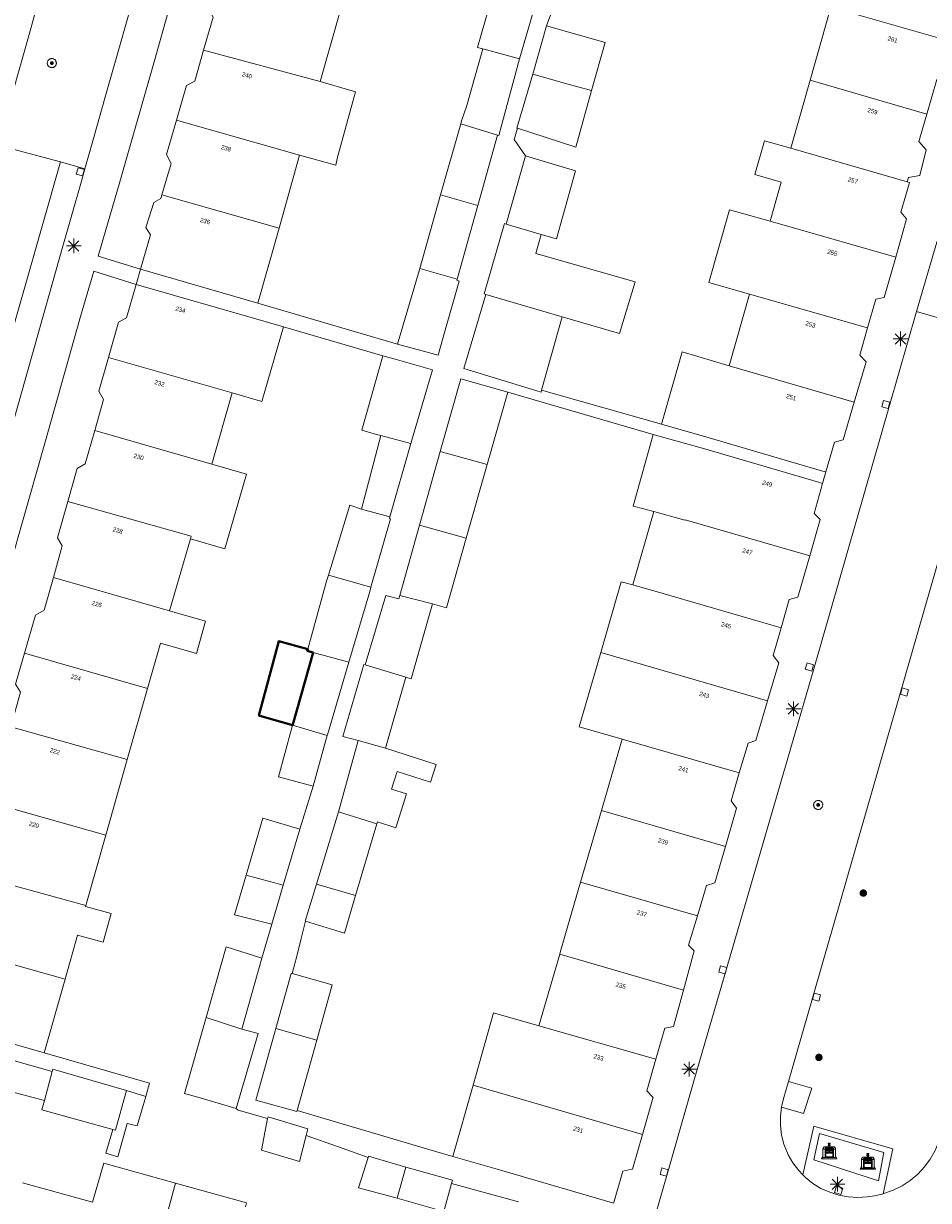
# Model space of a CAD drawing. Header units: metres. Extents: x 135779 to 137489, y 452643 to 455118.
# Tile 171 of 256: x 136553 to 136614, y 453193 to 453273. Entities that reach past the tile are written whole.
import ezdxf
from ezdxf.enums import TextEntityAlignment as Align

# ---------------------------------------------------------------- set-up
doc = ezdxf.new("R2010")
doc.units = ezdxf.units.M
for name, color, linetype, lineweight in [('KTop_BAK_Afval apart plaats', 96, 'Continuous', 13), ('KTop_GBI_Luifel', 40, 'Continuous', 40), ('KTop_NAR_Huisnummer (t)', 7, 'Continuous', 13), ('KTop_NAR_Huisnummer tijdelijk (t)', 7, 'Continuous', 13), ('KTop_OTD_Open verharding_betonstraatstenen', 15, 'Continuous', 13), ('KTop_PAL_Lichtmast', 40, 'Continuous', 13), ('KTop_PND_Grondvlaksituatie van BAG-pand [tachy]', 1, 'Continuous', 13), ('KTop_PND_Pandscheiding', 40, 'Continuous', 13), ('KTop_PUT_Inspectie- of rioolput', 15, 'Continuous', 13), ('KTop_PUT_Kolk', 15, 'Continuous', 13), ('KTop_VGO_Boom', 92, 'Continuous', 13), ('KTop_WGD_Rijbaan_Lokale weg', 251, 'Continuous', 13), ('KTop_WGD_Rijbaan_Lokale weg_verkeersdrempel', 40, 'Continuous', 13), ('KTop_WGD_Voetpad', 251, 'Continuous', 13), ('KTop_WGD_Voetpad_achterpad', 251, 'Continuous', 13)]:
    doc.layers.add(name, color=color, linetype=linetype, lineweight=lineweight)
doc.styles.add('Style-ROVU', font='ROVU.shx')
doc.styles.add('Style-ROVUCURSIEF', font='ROVUCURSIEF.shx')

# ---------------------------------------------------------------- blocks, each defined once
blk = doc.blocks.new('BAK_Afval_apart_plaats')
at = {"layer": 'KTop_BAK_Afval apart plaats'}
for p, q in [((-0.43, 0.141), (-0.425, 0.168)), ((-0.43, 0.118), (-0.43, 0.141)), ((-0.29, 0.118), (-0.43, 0.118)), ((-0.43, 0.118), (-0.43, -0.457)), ((-0.29, 0.118), (-0.43, 0.118)), ((-0.425, 0.168), (-0.416, 0.193)), ((-0.416, 0.193), (-0.403, 0.215)), ((-0.403, 0.215), (-0.384, 0.24)), ((-0.384, 0.24), (-0.364, 0.258)), ((-0.364, 0.258), (-0.342, 0.272)), ((-0.342, 0.272), (0, 0.272)), ((-0.282, 0.167), (-0.29, 0.146)), ((-0.282, 0.167), (-0.29, 0.146)), ((-0.29, 0.146), (-0.29, 0.118)), ((-0.29, 0.146), (-0.29, 0.118)), ((-0.29, -0.429), (-0.29, 0.118)), ((-0.29, 0.118), (-0.29, -0.429)), ((-0.273, 0.186), (-0.282, 0.167)), ((-0.273, 0.186), (-0.282, 0.167)), ((-0.248, 0.217), (-0.273, 0.186)), ((-0.248, 0.217), (-0.273, 0.186)), ((0.248, 0.217), (-0.248, 0.217)), ((0.248, 0.217), (-0.248, 0.217)), ((-0.242, 0.081), (-0.242, 0.153)), ((-0.242, 0.153), (0.242, 0.153)), ((0.242, 0.081), (-0.242, 0.081)), ((-0.242, 0.034), (-0.242, 0.081)), ((-0.242, 0.081), (0.242, 0.081)), ((-0.242, -0.059), (-0.242, 0.034)), ((-0.242, 0.034), (0.242, 0.034)), ((0.242, 0.034), (-0.242, 0.034)), ((-0.073, 0.513), (-0.072, 0.515)), ((-0.073, 0.513), (-0.073, 0.49)), ((-0.072, 0.511), (-0.073, 0.513)), ((-0.072, 0.511), (-0.073, 0.513)), ((-0.073, 0.49), (-0.072, 0.488)), ((-0.073, 0.399), (-0.073, 0.376)), ((-0.072, 0.397), (-0.073, 0.399)), ((-0.073, 0.376), (-0.072, 0.374)), ((-0.072, 0.515), (-0.071, 0.516)), ((-0.07, 0.51), (-0.072, 0.511)), ((-0.07, 0.51), (-0.072, 0.511)), ((-0.072, 0.488), (-0.07, 0.486)), ((-0.07, 0.396), (-0.072, 0.397)), ((-0.072, 0.374), (-0.07, 0.373)), ((-0.071, 0.516), (-0.07, 0.517)), ((-0.07, 0.517), (-0.067, 0.519)), ((-0.069, 0.509), (-0.07, 0.51)), ((-0.069, 0.509), (-0.07, 0.51)), ((-0.07, 0.486), (-0.069, 0.485)), ((-0.069, 0.395), (-0.07, 0.396)), ((-0.07, 0.373), (-0.069, 0.371)), ((-0.066, 0.507), (-0.069, 0.509)), ((-0.066, 0.507), (-0.069, 0.509)), ((-0.069, 0.485), (-0.066, 0.484)), ((-0.066, 0.394), (-0.069, 0.395)), ((-0.069, 0.371), (-0.066, 0.37)), ((-0.067, 0.519), (-0.065, 0.52)), ((-0.063, 0.506), (-0.066, 0.507)), ((-0.063, 0.506), (-0.066, 0.507)), ((-0.066, 0.484), (-0.063, 0.483)), ((-0.063, 0.392), (-0.066, 0.394)), ((-0.066, 0.37), (-0.063, 0.369)), ((-0.065, 0.52), (-0.061, 0.521)), ((-0.059, 0.505), (-0.063, 0.506)), ((-0.059, 0.505), (-0.063, 0.506)), ((-0.063, 0.483), (-0.059, 0.482)), ((-0.059, 0.391), (-0.063, 0.392)), ((-0.063, 0.369), (-0.059, 0.368)), ((-0.061, 0.521), (-0.055, 0.523)), ((-0.054, 0.504), (-0.059, 0.505)), ((-0.054, 0.504), (-0.059, 0.505)), ((-0.059, 0.482), (-0.054, 0.481)), ((-0.054, 0.39), (-0.059, 0.391)), ((-0.059, 0.368), (-0.054, 0.367)), ((-0.055, 0.523), (-0.049, 0.524)), ((-0.048, 0.503), (-0.054, 0.504)), ((-0.048, 0.503), (-0.054, 0.504)), ((-0.054, 0.481), (-0.048, 0.48)), ((-0.048, 0.389), (-0.054, 0.39)), ((-0.054, 0.367), (-0.048, 0.366)), ((-0.049, 0.524), (-0.043, 0.525)), ((-0.043, 0.502), (-0.048, 0.503)), ((-0.043, 0.502), (-0.048, 0.503)), ((-0.048, 0.48), (-0.043, 0.479)), ((-0.043, 0.388), (-0.048, 0.389)), ((-0.048, 0.366), (-0.043, 0.365)), ((-0.043, 0.525), (-0.035, 0.526)), ((-0.036, 0.501), (-0.043, 0.502)), ((-0.036, 0.501), (-0.043, 0.502)), ((-0.043, 0.479), (-0.036, 0.478)), ((-0.036, 0.388), (-0.043, 0.388)), ((-0.043, 0.365), (-0.036, 0.364)), ((-0.03, 0.501), (-0.036, 0.501)), ((-0.03, 0.501), (-0.036, 0.501)), ((-0.036, 0.478), (-0.03, 0.478)), ((-0.03, 0.387), (-0.036, 0.388)), ((-0.036, 0.364), (-0.03, 0.364)), ((-0.035, 0.526), (-0.029, 0.527)), ((-0.021, 0.5), (-0.03, 0.501)), ((-0.021, 0.5), (-0.03, 0.501)), ((-0.03, 0.478), (-0.028, 0.478)), ((-0.021, 0.387), (-0.03, 0.387)), ((-0.03, 0.364), (-0.028, 0.364)), ((-0.029, 0.527), (-0.023, 0.527)), ((-0.028, 0.478), (-0.021, 0.477)), ((-0.028, 0.468), (-0.028, 0.478)), ((-0.028, 0.478), (-0.021, 0.477)), ((-0.028, 0.4), (-0.028, 0.468)), ((-0.028, 0.468), (-0.021, 0.468)), ((-0.021, 0.468), (-0.028, 0.468)), ((-0.021, 0.4), (-0.028, 0.4)), ((-0.028, 0.364), (-0.021, 0.363)), ((-0.028, 0.355), (-0.028, 0.364)), ((-0.028, 0.364), (-0.021, 0.363)), ((-0.028, 0.272), (-0.028, 0.355)), ((-0.028, 0.355), (-0.021, 0.354)), ((-0.021, 0.354), (-0.028, 0.355)), ((0.028, 0.272), (-0.028, 0.272)), ((-0.023, 0.527), (-0.013, 0.528)), ((-0.014, 0.5), (-0.021, 0.5)), ((-0.014, 0.5), (-0.021, 0.5)), ((-0.021, 0.477), (-0.014, 0.477)), ((-0.021, 0.477), (-0.014, 0.477)), ((-0.021, 0.468), (-0.014, 0.468)), ((-0.014, 0.468), (-0.021, 0.468)), ((-0.014, 0.399), (-0.021, 0.4)), ((-0.014, 0.386), (-0.021, 0.387)), ((-0.021, 0.363), (-0.014, 0.363)), ((-0.021, 0.363), (-0.014, 0.363)), ((-0.021, 0.354), (-0.014, 0.354)), ((-0.014, 0.354), (-0.021, 0.354)), ((0, 0.5), (-0.014, 0.5)), ((0, 0.5), (-0.014, 0.5)), ((-0.014, 0.477), (0, 0.477)), ((-0.014, 0.477), (0, 0.477)), ((-0.014, 0.468), (0, 0.468)), ((0, 0.468), (-0.014, 0.468)), ((0, 0.399), (-0.014, 0.399)), ((0, 0.386), (-0.014, 0.386)), ((-0.014, 0.363), (0, 0.363)), ((-0.014, 0.363), (0, 0.363)), ((-0.014, 0.354), (0, 0.354)), ((0, 0.354), (-0.014, 0.354)), ((-0.013, 0.528), (-0.005, 0.528)), ((-0.005, 0.528), (0, 0.528)), ((0, 0.528), (0.005, 0.528)), ((0, 0.5), (0, 0.477)), ((0, 0.477), (0, 0.5)), ((0, 0.477), (0, 0.5)), ((0, 0.5), (0.014, 0.5)), ((0.014, 0.5), (0, 0.5)), ((0.014, 0.477), (0, 0.477)), ((0, 0.477), (0.014, 0.477)), ((0.014, 0.468), (0, 0.468)), ((0, 0.468), (0, 0.399)), ((0, 0.468), (0, 0.399)), ((0.014, 0.468), (0, 0.468)), ((0, 0.399), (0.014, 0.399)), ((0, 0.363), (0, 0.386)), ((0, 0.363), (0, 0.386)), ((0, 0.386), (0.014, 0.386)), ((0.014, 0.363), (0, 0.363)), ((0, 0.363), (0.014, 0.363)), ((0, 0.354), (0.014, 0.354)), ((0, 0.272), (0, 0.354)), ((0, 0.354), (0, 0.272)), ((0.014, 0.354), (0, 0.354)), ((0, 0.272), (0.342, 0.272)), ((0.028, 0.272), (0, 0.272)), ((0, 0.272), (0.028, 0.272)), ((0.005, 0.528), (0.013, 0.528)), ((0.013, 0.528), (0.023, 0.527)), ((0.014, 0.5), (0.021, 0.5)), ((0.021, 0.5), (0.014, 0.5)), ((0.021, 0.477), (0.014, 0.477)), ((0.014, 0.477), (0.021, 0.477)), ((0.021, 0.468), (0.014, 0.468)), ((0.021, 0.468), (0.014, 0.468)), ((0.014, 0.399), (0.021, 0.4)), ((0.014, 0.386), (0.021, 0.387)), ((0.021, 0.363), (0.014, 0.363)), ((0.014, 0.363), (0.021, 0.363)), ((0.014, 0.354), (0.021, 0.354)), ((0.021, 0.354), (0.014, 0.354)), ((0.021, 0.5), (0.03, 0.501)), ((0.03, 0.501), (0.021, 0.5)), ((0.028, 0.478), (0.021, 0.477)), ((0.021, 0.477), (0.028, 0.478)), ((0.021, 0.468), (0.028, 0.468)), ((0.028, 0.468), (0.021, 0.468)), ((0.028, 0.468), (0.021, 0.468)), ((0.021, 0.4), (0.028, 0.4)), ((0.021, 0.387), (0.03, 0.387)), ((0.028, 0.364), (0.021, 0.363)), ((0.021, 0.363), (0.028, 0.364)), ((0.021, 0.354), (0.028, 0.355)), ((0.028, 0.355), (0.021, 0.354)), ((0.023, 0.527), (0.029, 0.527)), ((0.03, 0.478), (0.028, 0.478)), ((0.028, 0.478), (0.028, 0.468)), ((0.028, 0.4), (0.028, 0.468)), ((0.03, 0.364), (0.028, 0.364)), ((0.028, 0.364), (0.028, 0.355)), ((0.028, 0.355), (0.028, 0.272)), ((0.029, 0.527), (0.035, 0.526)), ((0.03, 0.501), (0.036, 0.501)), ((0.036, 0.501), (0.03, 0.501)), ((0.036, 0.478), (0.03, 0.478)), ((0.03, 0.387), (0.036, 0.388)), ((0.036, 0.364), (0.03, 0.364)), ((0.035, 0.526), (0.043, 0.525)), ((0.036, 0.501), (0.043, 0.502)), ((0.043, 0.502), (0.036, 0.501)), ((0.043, 0.479), (0.036, 0.478)), ((0.036, 0.388), (0.043, 0.388)), ((0.043, 0.365), (0.036, 0.364)), ((0.043, 0.525), (0.049, 0.524)), ((0.043, 0.502), (0.048, 0.503)), ((0.048, 0.503), (0.043, 0.502)), ((0.048, 0.48), (0.043, 0.479)), ((0.043, 0.388), (0.048, 0.389)), ((0.048, 0.366), (0.043, 0.365)), ((0.048, 0.503), (0.054, 0.504)), ((0.054, 0.504), (0.048, 0.503)), ((0.054, 0.481), (0.048, 0.48)), ((0.048, 0.389), (0.054, 0.39)), ((0.054, 0.367), (0.048, 0.366)), ((0.049, 0.524), (0.055, 0.523)), ((0.054, 0.504), (0.059, 0.505)), ((0.059, 0.505), (0.054, 0.504)), ((0.059, 0.482), (0.054, 0.481)), ((0.054, 0.39), (0.059, 0.391)), ((0.059, 0.368), (0.054, 0.367)), ((0.055, 0.523), (0.061, 0.521)), ((0.059, 0.505), (0.063, 0.506)), ((0.063, 0.506), (0.059, 0.505)), ((0.063, 0.483), (0.059, 0.482)), ((0.059, 0.391), (0.063, 0.392)), ((0.063, 0.369), (0.059, 0.368)), ((0.061, 0.521), (0.065, 0.52)), ((0.063, 0.506), (0.066, 0.507)), ((0.066, 0.507), (0.063, 0.506)), ((0.066, 0.484), (0.063, 0.483)), ((0.063, 0.392), (0.066, 0.394)), ((0.066, 0.37), (0.063, 0.369)), ((0.065, 0.52), (0.067, 0.519)), ((0.066, 0.507), (0.069, 0.509)), ((0.069, 0.509), (0.066, 0.507)), ((0.069, 0.485), (0.066, 0.484)), ((0.066, 0.394), (0.069, 0.395)), ((0.069, 0.371), (0.066, 0.37)), ((0.067, 0.519), (0.07, 0.517)), ((0.069, 0.509), (0.07, 0.51)), ((0.07, 0.51), (0.069, 0.509)), ((0.07, 0.486), (0.069, 0.485)), ((0.069, 0.395), (0.07, 0.396)), ((0.07, 0.373), (0.069, 0.371)), ((0.07, 0.517), (0.071, 0.516)), ((0.07, 0.51), (0.072, 0.511)), ((0.072, 0.511), (0.07, 0.51)), ((0.072, 0.488), (0.07, 0.486)), ((0.07, 0.396), (0.072, 0.397)), ((0.072, 0.374), (0.07, 0.373)), ((0.071, 0.516), (0.072, 0.515)), ((0.072, 0.515), (0.073, 0.513)), ((0.072, 0.511), (0.073, 0.513)), ((0.073, 0.513), (0.072, 0.511)), ((0.073, 0.49), (0.072, 0.488)), ((0.072, 0.397), (0.073, 0.399)), ((0.073, 0.376), (0.072, 0.374)), ((0.073, 0.513), (0.073, 0.49)), ((0.073, 0.399), (0.073, 0.376)), ((0.242, 0.153), (0.242, 0.081)), ((0.242, 0.081), (0.242, 0.034)), ((0.242, 0.034), (0.242, -0.059)), ((0.273, 0.186), (0.248, 0.217)), ((0.273, 0.186), (0.248, 0.217)), ((0.282, 0.167), (0.273, 0.186)), ((0.282, 0.167), (0.273, 0.186)), ((0.29, 0.146), (0.282, 0.167)), ((0.29, 0.146), (0.282, 0.167)), ((0.29, 0.118), (0.29, 0.146)), ((0.29, 0.118), (0.29, 0.146)), ((0.43, 0.118), (0.29, 0.118)), ((0.29, 0.118), (0.29, -0.429)), ((0.43, 0.118), (0.29, 0.118)), ((0.29, -0.429), (0.29, 0.118)), ((0.342, 0.272), (0.364, 0.258)), ((0.364, 0.258), (0.384, 0.24)), ((0.384, 0.24), (0.403, 0.215)), ((0.403, 0.215), (0.416, 0.193)), ((0.416, 0.193), (0.425, 0.168)), ((0.425, 0.168), (0.43, 0.141)), ((0.43, 0.141), (0.43, 0.118)), ((0.43, -0.457), (0.43, 0.118)), ((-0.528, -0.528), (-0.43, -0.332)), ((0.528, -0.528), (-0.528, -0.528)), ((-0.43, -0.332), (-0.43, -0.457)), ((-0.43, -0.457), (0.43, -0.457)), ((-0.43, -0.457), (0.43, -0.457)), ((0.29, -0.429), (-0.29, -0.429)), ((-0.29, -0.429), (0.29, -0.429)), ((0.242, -0.059), (-0.242, -0.059)), ((-0.242, -0.059), (-0.242, -0.092)), ((0.242, -0.059), (-0.242, -0.059)), ((-0.242, -0.092), (0.242, -0.092)), ((-0.242, -0.11), (-0.242, -0.092)), ((-0.242, -0.092), (0.242, -0.092)), ((0.242, -0.11), (-0.242, -0.11)), ((0.242, -0.11), (-0.242, -0.11)), ((-0.242, -0.147), (0.242, -0.147)), ((-0.242, -0.41), (-0.242, -0.147)), ((0.242, -0.41), (-0.242, -0.41)), ((0.242, -0.11), (0.242, -0.059)), ((0.242, -0.092), (0.242, -0.11)), ((0.242, -0.092), (0.242, -0.11)), ((0.242, -0.147), (0.242, -0.41)), ((0.43, -0.457), (0.43, -0.332)), ((0.43, -0.332), (0.528, -0.528))]:
    blk.add_line(p, q, dxfattribs=at)
at = {"layer": 'KTop_BAK_Afval apart plaats', "flags": 128}
blk.add_lwpolyline([(0.029, 0.413), (0.035, 0.412), (0.043, 0.411), (0.049, 0.41), (0.055, 0.409), (0.061, 0.407), (0.065, 0.406), (0.067, 0.405), (0.07, 0.403), (0.071, 0.402), (0.072, 0.401), (0.073, 0.399), (0.072, 0.397), (0.07, 0.396), (0.069, 0.395), (0.066, 0.394), (0.063, 0.392), (0.059, 0.391), (0.054, 0.39), (0.048, 0.389), (0.043, 0.388), (0.036, 0.388), (0.03, 0.387), (0.021, 0.387), (0.014, 0.386), (0, 0.386), (-0.014, 0.386), (-0.021, 0.387), (-0.03, 0.387), (-0.036, 0.388), (-0.043, 0.388), (-0.048, 0.389), (-0.054, 0.39), (-0.059, 0.391), (-0.063, 0.392), (-0.066, 0.394), (-0.069, 0.395), (-0.07, 0.396), (-0.072, 0.397), (-0.073, 0.399), (-0.072, 0.401), (-0.071, 0.402), (-0.07, 0.403), (-0.067, 0.405), (-0.065, 0.406), (-0.061, 0.407), (-0.055, 0.409), (-0.049, 0.41), (-0.043, 0.411), (-0.035, 0.412), (-0.029, 0.413), (-0.028, 0.413), (-0.028, 0.4), (-0.021, 0.4), (-0.014, 0.399), (0, 0.399), (0.014, 0.399), (0.021, 0.4), (0.028, 0.4), (0.028, 0.413), (0.029, 0.413), (0.028, 0.413)], dxfattribs=at)
at = {"layer": 'KTop_BAK_Afval apart plaats'}
for p in [(0, 0), (-0.43, -0.457)]:
    blk.add_point(p, dxfattribs=at)
blk = doc.blocks.new('PAL_Lichtmast')
at = {"layer": 'KTop_PAL_Lichtmast'}
for p, q in [((-0.354, -0.354), (0.354, 0.354)), ((0.354, -0.354), (-0.354, 0.354)), ((0, -0.5), (0, 0.5)), ((-0.5, 0), (0.5, 0))]:
    blk.add_line(p, q, dxfattribs=at)
blk = doc.blocks.new('PUT_Inspectie-_of_rioolput')
at = {"layer": 'KTop_PUT_Inspectie- of rioolput', "flags": 128}
for points in [[(0.31, 0), (0.308, 0.032), (0.303, 0.064), (0.294, 0.095), (0.283, 0.126), (0.268, 0.155), (0.25, 0.182), (0.23, 0.207), (0.207, 0.23), (0.182, 0.25), (0.154, 0.268), (0.126, 0.283), (0.095, 0.294), (0.064, 0.303), (0.032, 0.308), (0, 0.309), (-0.032, 0.308), (-0.064, 0.303), (-0.096, 0.294), (-0.126, 0.283), (-0.155, 0.268), (-0.182, 0.25), (-0.207, 0.23), (-0.23, 0.207), (-0.25, 0.182), (-0.268, 0.154), (-0.283, 0.126), (-0.294, 0.095), (-0.303, 0.064), (-0.308, 0.032), (-0.309, 0), (-0.308, -0.032), (-0.303, -0.064), (-0.294, -0.096), (-0.283, -0.126), (-0.268, -0.155), (-0.25, -0.182), (-0.23, -0.207), (-0.207, -0.23), (-0.182, -0.25), (-0.155, -0.268), (-0.126, -0.283), (-0.096, -0.294), (-0.064, -0.303), (-0.032, -0.308), (0, -0.309), (0.032, -0.308), (0.064, -0.303), (0.095, -0.294), (0.126, -0.283), (0.155, -0.268), (0.182, -0.25), (0.207, -0.23), (0.23, -0.207), (0.25, -0.182), (0.268, -0.155), (0.283, -0.126), (0.294, -0.096), (0.303, -0.064), (0.308, -0.032), (0.31, 0)], [(0.095, 0), (0.094, 0.009), (0.092, 0.019), (0.09, 0.029), (0.086, 0.038), (0.082, 0.047), (0.076, 0.055), (0.07, 0.063), (0.063, 0.07), (0.055, 0.076), (0.047, 0.082), (0.038, 0.086), (0.029, 0.09), (0.019, 0.092), (0.009, 0.094), (0, 0.094), (-0.01, 0.094), (-0.02, 0.092), (-0.029, 0.09), (-0.039, 0.086), (-0.048, 0.082), (-0.056, 0.076), (-0.064, 0.07), (-0.071, 0.063), (-0.077, 0.055), (-0.082, 0.047), (-0.087, 0.038), (-0.09, 0.029), (-0.093, 0.019), (-0.094, 0.009), (-0.095, 0), (-0.094, -0.01), (-0.093, -0.02), (-0.09, -0.029), (-0.087, -0.039), (-0.082, -0.048), (-0.077, -0.056), (-0.071, -0.064), (-0.064, -0.071), (-0.056, -0.077), (-0.047, -0.082), (-0.039, -0.087), (-0.029, -0.09), (-0.02, -0.093), (-0.01, -0.094), (0, -0.095), (0.009, -0.094), (0.019, -0.093), (0.029, -0.09), (0.038, -0.087), (0.047, -0.082), (0.055, -0.077), (0.063, -0.071), (0.07, -0.064), (0.076, -0.056), (0.082, -0.047), (0.086, -0.039), (0.09, -0.029), (0.092, -0.02), (0.094, -0.01), (0.095, 0)], [(0.035, 0), (0.034, 0.003), (0.034, 0.007), (0.033, 0.01), (0.031, 0.014), (0.03, 0.017), (0.028, 0.02), (0.026, 0.023), (0.023, 0.026), (0.02, 0.028), (0.017, 0.03), (0.014, 0.031), (0.01, 0.033), (0.007, 0.034), (0.003, 0.034), (0, 0.034), (-0.004, 0.034), (-0.007, 0.034), (-0.011, 0.033), (-0.014, 0.031), (-0.018, 0.03), (-0.021, 0.028), (-0.023, 0.026), (-0.026, 0.023), (-0.028, 0.02), (-0.03, 0.017), (-0.032, 0.014), (-0.033, 0.01), (-0.034, 0.007), (-0.035, 0.003), (-0.035, 0), (-0.035, -0.004), (-0.034, -0.007), (-0.033, -0.011), (-0.032, -0.014), (-0.03, -0.018), (-0.028, -0.021), (-0.026, -0.023), (-0.023, -0.026), (-0.021, -0.028), (-0.017, -0.03), (-0.014, -0.032), (-0.011, -0.033), (-0.007, -0.034), (-0.004, -0.035), (0, -0.035), (0.003, -0.035), (0.007, -0.034), (0.01, -0.033), (0.014, -0.032), (0.017, -0.03), (0.02, -0.028), (0.023, -0.026), (0.026, -0.023), (0.028, -0.021), (0.03, -0.017), (0.031, -0.014), (0.033, -0.011), (0.034, -0.007), (0.034, -0.004), (0.035, 0)], [(0.01, 0.02), (0.007, 0.02), (0.005, 0.021), (0.003, 0.022), (0.001, 0.022), (-0.001, 0.022), (-0.004, 0.022), (-0.006, 0.021), (-0.008, 0.02), (-0.01, 0.019), (-0.012, 0.018), (-0.014, 0.017), (-0.016, 0.015), (-0.017, 0.013), (-0.019, 0.012), (-0.02, 0.009), (-0.021, 0.007), (-0.022, 0.005), (-0.022, 0.003), (-0.022, 0.001), (-0.022, -0.001), (-0.022, -0.004), (-0.022, -0.006), (-0.021, -0.008), (-0.02, -0.01), (-0.019, -0.012), (-0.017, -0.014), (-0.016, -0.016), (-0.014, -0.017), (-0.012, -0.019), (-0.01, -0.02), (-0.008, -0.021), (-0.006, -0.022), (-0.003, -0.022), (-0.001, -0.022), (0.001, -0.022), (0.003, -0.022), (0.005, -0.022), (0.008, -0.021), (0.01, -0.02), (0.012, -0.019), (0.014, -0.017), (0.015, -0.016), (0.017, -0.014), (0.018, -0.012), (0.02, -0.01), (0.02, -0.008), (0.021, -0.006), (0.022, -0.003), (0.022, -0.001), (0.022, 0.001), (0.022, 0.003), (0.021, 0.005), (0.02, 0.008), (0.019, 0.01), (0.018, 0.012), (0.017, 0.014), (0.015, 0.015), (0.013, 0.017), (0.012, 0.018), (0.01, 0.02)]]:
    blk.add_lwpolyline(points, dxfattribs=at)
blk = doc.blocks.new('PUT_Kolk')
at = {"layer": 'KTop_PUT_Kolk', "flags": 128}
blk.add_lwpolyline([(0.225, -0.225), (0.225, 0.225), (-0.225, 0.225), (-0.225, -0.225), (0.225, -0.225)], dxfattribs=at)
blk = doc.blocks.new('VGO_Boom')
at = {"layer": 'KTop_VGO_Boom', "flags": 128}
for points in [[(0.215, 0), (0.214, 0.022), (0.21, 0.045), (0.204, 0.066), (0.196, 0.087), (0.186, 0.108), (0.174, 0.126), (0.16, 0.144), (0.144, 0.16), (0.126, 0.174), (0.107, 0.186), (0.087, 0.196), (0.066, 0.204), (0.045, 0.21), (0.022, 0.214), (-0.001, 0.215), (-0.023, 0.214), (-0.045, 0.21), (-0.067, 0.204), (-0.088, 0.196), (-0.108, 0.186), (-0.127, 0.174), (-0.144, 0.16), (-0.16, 0.144), (-0.174, 0.126), (-0.187, 0.107), (-0.197, 0.087), (-0.205, 0.066), (-0.211, 0.045), (-0.214, 0.022), (-0.215, -0.001), (-0.214, -0.023), (-0.211, -0.045), (-0.205, -0.067), (-0.197, -0.088), (-0.187, -0.108), (-0.174, -0.127), (-0.16, -0.144), (-0.144, -0.16), (-0.127, -0.174), (-0.108, -0.187), (-0.088, -0.197), (-0.067, -0.205), (-0.045, -0.211), (-0.023, -0.214), (0, -0.215), (0.022, -0.214), (0.045, -0.211), (0.066, -0.205), (0.087, -0.197), (0.108, -0.187), (0.126, -0.174), (0.144, -0.16), (0.16, -0.144), (0.174, -0.127), (0.186, -0.108), (0.196, -0.088), (0.204, -0.067), (0.21, -0.045), (0.214, -0.023), (0.215, -0.001)], [(0.155, 0), (0.154, 0.016), (0.152, 0.032), (0.147, 0.048), (0.142, 0.063), (0.134, 0.078), (0.125, 0.091), (0.115, 0.104), (0.104, 0.115), (0.091, 0.125), (0.077, 0.134), (0.063, 0.142), (0.048, 0.147), (0.032, 0.152), (0.016, 0.154), (-0.001, 0.155), (-0.017, 0.154), (-0.033, 0.152), (-0.048, 0.147), (-0.064, 0.142), (-0.078, 0.134), (-0.092, 0.125), (-0.104, 0.115), (-0.116, 0.104), (-0.126, 0.091), (-0.135, 0.077), (-0.142, 0.063), (-0.148, 0.048), (-0.152, 0.032), (-0.155, 0.016), (-0.155, -0.001), (-0.155, -0.017), (-0.152, -0.033), (-0.148, -0.048), (-0.142, -0.064), (-0.135, -0.078), (-0.126, -0.092), (-0.116, -0.104), (-0.104, -0.116), (-0.092, -0.126), (-0.078, -0.135), (-0.064, -0.142), (-0.048, -0.148), (-0.033, -0.152), (-0.017, -0.155), (0, -0.155), (0.016, -0.155), (0.032, -0.152), (0.048, -0.148), (0.063, -0.142), (0.078, -0.135), (0.091, -0.126), (0.104, -0.116), (0.115, -0.104), (0.125, -0.092), (0.134, -0.078), (0.142, -0.064), (0.147, -0.048), (0.152, -0.033), (0.154, -0.017), (0.155, -0.001)], [(0.095, 0), (0.094, 0.01), (0.093, 0.02), (0.09, 0.029), (0.087, 0.039), (0.082, 0.048), (0.077, 0.056), (0.071, 0.064), (0.064, 0.071), (0.056, 0.077), (0.047, 0.082), (0.039, 0.087), (0.029, 0.09), (0.02, 0.093), (0.01, 0.094), (-0.001, 0.095), (-0.01, 0.094), (-0.02, 0.093), (-0.03, 0.09), (-0.039, 0.087), (-0.048, 0.082), (-0.056, 0.077), (-0.064, 0.071), (-0.071, 0.064), (-0.077, 0.056), (-0.083, 0.047), (-0.087, 0.039), (-0.091, 0.029), (-0.093, 0.02), (-0.095, 0.01), (-0.095, -0.001), (-0.095, -0.01), (-0.093, -0.02), (-0.091, -0.03), (-0.087, -0.039), (-0.083, -0.048), (-0.077, -0.056), (-0.071, -0.064), (-0.064, -0.071), (-0.056, -0.077), (-0.048, -0.083), (-0.039, -0.087), (-0.03, -0.091), (-0.02, -0.093), (-0.01, -0.095), (0, -0.095), (0.01, -0.095), (0.02, -0.093), (0.029, -0.091), (0.039, -0.087), (0.048, -0.083), (0.056, -0.077), (0.064, -0.071), (0.071, -0.064), (0.077, -0.056), (0.082, -0.048), (0.087, -0.039), (0.09, -0.03), (0.093, -0.02), (0.094, -0.01), (0.095, -0.001)], [(0.035, 0), (0.035, 0.004), (0.034, 0.007), (0.033, 0.011), (0.032, 0.014), (0.03, 0.018), (0.028, 0.021), (0.026, 0.023), (0.023, 0.026), (0.021, 0.028), (0.017, 0.03), (0.014, 0.032), (0.011, 0.033), (0.007, 0.034), (0.004, 0.035), (-0.001, 0.035), (-0.004, 0.035), (-0.008, 0.034), (-0.011, 0.033), (-0.015, 0.032), (-0.018, 0.03), (-0.021, 0.028), (-0.024, 0.026), (-0.027, 0.023), (-0.029, 0.021), (-0.031, 0.017), (-0.032, 0.014), (-0.034, 0.011), (-0.035, 0.007), (-0.035, 0.004), (-0.035, -0.001), (-0.035, -0.004), (-0.035, -0.008), (-0.034, -0.011), (-0.032, -0.015), (-0.031, -0.018), (-0.029, -0.021), (-0.027, -0.024), (-0.024, -0.027), (-0.021, -0.029), (-0.018, -0.031), (-0.015, -0.032), (-0.011, -0.034), (-0.008, -0.035), (-0.004, -0.035), (0, -0.035), (0.004, -0.035), (0.007, -0.035), (0.011, -0.034), (0.014, -0.032), (0.018, -0.031), (0.021, -0.029), (0.023, -0.027), (0.026, -0.024), (0.028, -0.021), (0.03, -0.018), (0.032, -0.015), (0.033, -0.011), (0.034, -0.008), (0.035, -0.004), (0.035, 0)]]:
    blk.add_lwpolyline(points, dxfattribs=at)

msp = doc.modelspace()

# ---------------------------------------------------------------- linework, layer by layer
at = {"layer": 'KTop_GBI_Luifel', "flags": 128}
msp.add_lwpolyline([(136572.512, 453230.114), (136572.096, 453230.235), (136572.129, 453230.353), (136570.162, 453230.891), (136568.798, 453225.819), (136571.091, 453225.152), (136571.105, 453225.204), (136572.512, 453230.114)], dxfattribs=at)
at = {"layer": 'KTop_OTD_Open verharding_betonstraatstenen', "flags": 128}
msp.add_lwpolyline([(136604.911, 453200.877), (136606.496, 453200.42), (136605.942, 453198.677), (136604.434, 453199.111)], dxfattribs=at)
at = {"layer": 'KTop_PND_Grondvlaksituatie van BAG-pand [tachy]', "flags": 128}
for points in [[(136566.022, 453276.342), (136565.371, 453274.038), (136565.677, 453273.431), (136565.036, 453271.186)], [(136585.158, 453276.452), (136583.699, 453271.36), (136584.063, 453271.259)], [(136586.574, 453270.597), (136588.032, 453275.593)], [(136572.988, 453269.031), (136574.382, 453273.986)], [(136607.808, 453274.107), (136606.397, 453269.137)], [(136588.405, 453272.837), (136587.48, 453269.551)], [(136591.485, 453268.427), (136592.409, 453271.71), (136588.405, 453272.837)], [(136614.337, 453266.809), (136615.028, 453269.181), (136615.753, 453269.335), (136616.288, 453271.055), (136615.705, 453271.61), (136615.757, 453271.828)], [(136565.036, 453271.186), (136564.434, 453269.072), (136563.872, 453268.78), (136563.179, 453266.405)], [(136584.063, 453271.259), (136582.988, 453267.396), (136582.622, 453266.361), (136582.565, 453266.155)], [(136585.081, 453265.395), (136585.155, 453265.372), (136585.578, 453266.893), (136586.574, 453270.597)], [(136571.581, 453264.03), (136574.046, 453263.343), (136574.13, 453263.79), (136575.281, 453267.936), (136575.382, 453268.332), (136572.988, 453269.031)], [(136587.48, 453269.551), (136586.4, 453265.867), (136586.437, 453265.855)], [(136606.397, 453269.137), (136605.077, 453264.493)], [(136586.437, 453265.855), (136590.413, 453264.568), (136591.485, 453268.427)], [(136613.017, 453262.195), (136613.105, 453262.494), (136613.86, 453262.642), (136614.311, 453264.376), (136613.798, 453264.96), (136614.337, 453266.809)], [(136563.179, 453266.405), (136562.499, 453264.074), (136562.822, 453263.46), (136562.186, 453261.313)], [(136582.565, 453266.155), (136581.191, 453261.315)], [(136583.735, 453260.594), (136585.081, 453265.395)], [(136605.077, 453264.493), (136603.276, 453265.005), (136602.621, 453262.699), (136604.422, 453262.187), (136603.662, 453259.513)], [(136570.174, 453259.038), (136571.581, 453264.03)], [(136586.977, 453263.967), (136585.674, 453259.319)], [(136588.053, 453258.621), (136589.094, 453258.32), (136590.395, 453262.955), (136586.977, 453263.967)], [(136612.227, 453257.075), (136612.707, 453258.764), (136612.967, 453259.68), (136612.58, 453260.124), (136613.137, 453262.071), (136613.161, 453262.154), (136613.017, 453262.195)], [(136562.186, 453261.313), (136562.116, 453261.076), (136561.627, 453260.79), (136561.084, 453259.091), (136561.415, 453258.58), (136560.74, 453256.248)], [(136581.191, 453261.315), (136579.766, 453256.296)], [(136582.327, 453255.574), (136583.735, 453260.594)], [(136603.662, 453259.513), (136600.894, 453260.3), (136599.484, 453255.34), (136602.252, 453254.553)], [(136568.736, 453253.938), (136570.174, 453259.038)], [(136585.674, 453259.319), (136585.549, 453259.355), (136584.165, 453254.566), (136584.278, 453254.524)], [(136589.491, 453252.992), (136593.4, 453251.855), (136594.459, 453255.379), (136587.69, 453257.321), (136588.053, 453258.621)], [(136610.309, 453252.247), (136610.871, 453254.201), (136611.446, 453254.328), (136612.227, 453257.075)], [(136560.74, 453256.248), (136568.736, 453253.938)], [(136579.766, 453256.296), (136579.722, 453256.141), (136578.783, 453252.911), (136578.257, 453251.145)], [(136578.257, 453251.145), (136578.256, 453251.143), (136581.03, 453250.389), (136581.513, 453252.098), (136582.456, 453255.435), (136582.304, 453255.492), (136582.327, 453255.574)], [(136560.44, 453255.214), (136559.778, 453252.928), (136559.228, 453252.627), (136558.544, 453250.228)], [(136570.472, 453252.324), (136568.441, 453252.906), (136560.44, 453255.214)], [(136584.278, 453254.524), (136582.785, 453249.487), (136587.751, 453247.952), (136588.044, 453247.861), (136588.081, 453247.993)], [(136602.252, 453254.553), (136600.864, 453249.667)], [(136588.081, 453247.993), (136589.491, 453252.992)], [(136566.979, 453247.809), (136569.01, 453247.227), (136570.472, 453252.324)], [(136609.397, 453247.188), (136610.2, 453249.92), (136609.772, 453250.379), (136610.309, 453252.247)], [(136600.864, 453249.667), (136597.658, 453250.611), (136596.249, 453245.672)], [(136558.544, 453250.228), (136557.891, 453247.937), (136558.208, 453247.357), (136557.609, 453245.241)], [(136577.25, 453250.333), (136575.832, 453245.263), (136576.824, 453244.986), (136577.125, 453244.908)], [(136579.154, 453244.356), (136580.641, 453249.393), (136578.242, 453250.056), (136577.25, 453250.333)], [(136585.766, 453247.852), (136582.569, 453248.78), (136581.171, 453243.807)], [(136565.586, 453242.95), (136566.979, 453247.809)], [(136584.367, 453242.937), (136585.766, 453247.852)], [(136607.462, 453242.422), (136608.048, 453244.461), (136608.638, 453244.603), (136609.397, 453247.188)], [(136557.609, 453245.241), (136556.965, 453242.966), (136556.421, 453242.65), (136555.776, 453240.401)], [(136595.692, 453244.975), (136594.316, 453240.09), (136595.722, 453239.723)], [(136607.239, 453241.644), (136606.951, 453241.728), (136599.274, 453243.966), (136595.692, 453244.975)], [(136596.249, 453245.672), (136599.503, 453244.742), (136607.174, 453242.506), (136607.462, 453242.422)], [(136577.125, 453244.908), (136575.796, 453239.894)], [(136577.73, 453239.359), (136579.153, 453244.352), (136579.154, 453244.356)], [(136581.171, 453243.807), (136579.763, 453238.797)], [(136564.128, 453237.866), (136566.485, 453237.19), (136567.955, 453242.27), (136565.586, 453242.95)], [(136582.938, 453237.919), (136584.367, 453242.937)], [(136606.361, 453236.697), (136607.083, 453239.189), (136606.667, 453239.593), (136607.239, 453241.644)], [(136555.776, 453240.401), (136555.068, 453237.933), (136555.395, 453237.382), (136554.795, 453235.236)], [(136575.796, 453239.894), (136575.014, 453240.159), (136573.539, 453235.385)], [(136576.441, 453234.56), (136577.785, 453239.22), (136577.699, 453239.249), (136577.73, 453239.359)], [(136595.722, 453239.723), (136594.293, 453234.719)], [(136579.763, 453238.797), (136578.414, 453233.994)], [(136562.717, 453232.946), (136564.128, 453237.866)], [(136580.641, 453233.437), (136581.585, 453233.168), (136582.938, 453237.919)], [(136604.413, 453231.799), (136604.96, 453233.725), (136605.549, 453233.897), (136606.361, 453236.697)], [(136573.539, 453235.385), (136573.416, 453234.986), (136572.129, 453230.353), (136572.096, 453230.235), (136572.512, 453230.114)], [(136554.795, 453235.236), (136554.17, 453232.998), (136553.575, 453232.651), (136552.821, 453230.062)], [(136574.94, 453229.467), (136576.356, 453234.267), (136576.441, 453234.56)], [(136594.293, 453234.719), (136593.505, 453234.937), (136592.107, 453230.115)], [(136578.414, 453233.994), (136578.352, 453233.774), (136577.459, 453234.001), (136576.038, 453229.282)], [(136561.198, 453227.65), (136562.088, 453230.754), (136564.539, 453230.052), (136565.167, 453232.243), (136562.717, 453232.946)], [(136578.827, 453228.432), (136579.194, 453228.32), (136580.641, 453233.437)], [(136603.49, 453226.812), (136604.252, 453229.401), (136603.876, 453229.91), (136604.413, 453231.799)], [(136552.821, 453230.062), (136552.206, 453227.947), (136552.537, 453227.404), (136551.887, 453225.058)], [(136572.512, 453230.114), (136571.105, 453225.204), (136571.091, 453225.152)], [(136592.107, 453230.115), (136590.639, 453225.052), (136593.566, 453224.203)], [(136573.464, 453224.463), (136573.472, 453224.492), (136574.94, 453229.467)], [(136576.038, 453229.282), (136575.957, 453229.307), (136574.532, 453224.397), (136575.565, 453224.111)], [(136577.425, 453223.601), (136578.827, 453228.432)], [(136559.814, 453222.821), (136561.198, 453227.65)], [(136601.562, 453221.913), (136602.164, 453223.942), (136602.698, 453224.119), (136603.49, 453226.812)], [(136571.091, 453225.152), (136571.002, 453224.827), (136570.129, 453221.632), (136572.501, 453220.993)], [(136572.501, 453220.993), (136573.375, 453224.142), (136573.464, 453224.463)], [(136575.565, 453224.111), (136574.241, 453219.261)], [(136593.566, 453224.203), (136592.158, 453219.353)], [(136576.85, 453218.43), (136576.891, 453218.56), (136578.133, 453218.165), (136578.868, 453220.474), (136577.839, 453220.801), (136578.22, 453221.995), (136580.509, 453221.266), (136580.895, 453222.478), (136577.425, 453223.601)], [(136558.358, 453217.664), (136559.814, 453222.821)], [(136600.614, 453216.891), (136601.376, 453219.504), (136600.995, 453220.003), (136601.562, 453221.913)], [(136592.158, 453219.353), (136590.741, 453214.468)], [(136571.583, 453218.068), (136569.069, 453218.81), (136567.93, 453214.943)], [(136574.241, 453219.261), (136572.725, 453214.318)], [(136557.001, 453212.858), (136558.358, 453217.664)], [(136570.467, 453214.244), (136571.583, 453218.068)], [(136575.398, 453213.552), (136576.85, 453218.43)], [(136598.7, 453212.156), (136599.322, 453214.22), (136599.891, 453214.413), (136600.614, 453216.891)], [(136567.93, 453214.943), (136567.129, 453212.221), (136569.691, 453211.586)], [(136590.741, 453214.468), (136589.371, 453209.747), (136589.315, 453209.552)], [(136569.691, 453211.586), (136570.467, 453214.244)], [(136572.725, 453214.318), (136571.955, 453211.807), (136571.991, 453211.796)], [(136555.583, 453207.838), (136556.435, 453210.854), (136558.186, 453210.359), (136558.738, 453212.313), (136556.987, 453212.808), (136557.001, 453212.858)], [(136571.991, 453211.796), (136574.629, 453210.97), (136575.398, 453213.552)], [(136597.752, 453207.101), (136598.492, 453209.767), (136598.102, 453210.168), (136598.7, 453212.156)], [(136569.005, 453209.266), (136566.559, 453210.051), (136565.199, 453205.23)], [(136567.645, 453204.445), (136569.005, 453209.266)], [(136589.315, 453209.552), (136587.896, 453204.664)], [(136571.071, 453208.22), (136571.006, 453208.238), (136569.965, 453204.49)], [(136572.749, 453203.677), (136573.807, 453207.465), (136571.071, 453208.22)], [(136554.168, 453202.831), (136555.583, 453207.838)], [(136595.87, 453202.384), (136596.486, 453204.513), (136597.065, 453204.626), (136597.752, 453207.101)], [(136546.24, 453205.096), (136546.5, 453205.022), (136554.168, 453202.831)], [(136565.199, 453205.23), (136563.74, 453200.058), (136564.639, 453199.793), (136567.254, 453199.02)], [(136587.896, 453204.664), (136584.81, 453205.546), (136583.407, 453200.607)], [(136567.254, 453199.02), (136568.742, 453204.134), (136567.645, 453204.445)], [(136569.965, 453204.49), (136568.604, 453199.589), (136571.391, 453198.813), (136571.411, 453198.885)], [(136571.411, 453198.885), (136572.749, 453203.677)], [(136554.715, 453201.54), (136551.981, 453202.331), (136549.981, 453202.937)], [(136559.764, 453200.244), (136554.762, 453201.712), (136554.715, 453201.54)], [(136594.95, 453197.254), (136595.681, 453199.793), (136595.665, 453199.81), (136595.249, 453200.238), (136595.87, 453202.384)], [(136549.435, 453200.912), (136551.436, 453200.306), (136554.179, 453199.568)], [(136561.089, 453199.85), (136559.764, 453200.244)], [(136583.407, 453200.607), (136582.03, 453195.759)], [(136554.179, 453199.568), (136554.009, 453198.944), (136558.845, 453197.596)], [(136558.845, 453197.596), (136558.374, 453195.985), (136559.184, 453195.738), (136559.821, 453198.014), (136560.493, 453197.852), (136561.089, 453199.85)], [(136572.017, 453197.188), (136572.136, 453197.651), (136569.427, 453198.453), (136569.397, 453198.347)], [(136569.397, 453198.347), (136568.969, 453196.181), (136571.561, 453195.416), (136572.017, 453197.188)], [(136592.988, 453192.58), (136592.998, 453192.613), (136593.614, 453194.757), (136594.225, 453194.891), (136594.275, 453194.902), (136594.95, 453197.254)], [(136563.11, 453193.943), (136558.222, 453195.29), (136557.457, 453192.636)], [(136576.258, 453195.686), (136575.595, 453193.615), (136578.23, 453192.906)], [(136578.83, 453195.031), (136576.284, 453195.769), (136576.258, 453195.686)], [(136582.03, 453195.759), (136585.058, 453194.881), (136592.921, 453192.599), (136592.988, 453192.58)], [(136581.938, 453193.916), (136581.999, 453194.136), (136578.83, 453195.031)], [(136557.457, 453192.636), (136552.685, 453193.967)], [(136567.885, 453192.315), (136567.964, 453192.605), (136563.11, 453193.943)], [(136578.23, 453192.906), (136581.407, 453192.009), (136581.938, 453193.916)]]:
    msp.add_lwpolyline(points, dxfattribs=at)
at = {"layer": 'KTop_PND_Pandscheiding', "flags": 128}
for points in [[(136607.808, 453274.107), (136615.757, 453271.828)], [(136565.036, 453271.186), (136572.988, 453269.031)], [(136586.574, 453270.597), (136584.063, 453271.259)], [(136591.485, 453268.427), (136589.793, 453268.885), (136587.48, 453269.551)], [(136606.397, 453269.137), (136614.337, 453266.809)], [(136571.581, 453264.03), (136563.179, 453266.405)], [(136582.565, 453266.155), (136585.081, 453265.395)], [(136613.017, 453262.195), (136605.077, 453264.493)], [(136562.186, 453261.313), (136570.174, 453259.038)], [(136583.735, 453260.594), (136581.191, 453261.315)], [(136612.227, 453257.075), (136603.662, 453259.513)], [(136588.053, 453258.621), (136585.674, 453259.319)], [(136579.766, 453256.296), (136582.327, 453255.574)], [(136584.278, 453254.524), (136589.491, 453252.992)], [(136602.252, 453254.553), (136610.309, 453252.247)], [(136566.979, 453247.809), (136558.544, 453250.228)], [(136609.397, 453247.188), (136600.864, 453249.667)], [(136565.586, 453242.95), (136557.609, 453245.241)], [(136579.154, 453244.356), (136577.125, 453244.908)], [(136581.171, 453243.807), (136584.367, 453242.937)], [(136564.128, 453237.866), (136564.18, 453238.047), (136555.776, 453240.401)], [(136577.73, 453239.359), (136575.796, 453239.894)], [(136606.361, 453236.697), (136597.862, 453239.167), (136597.852, 453239.131), (136595.722, 453239.723)], [(136579.763, 453238.797), (136582.938, 453237.919)], [(136576.441, 453234.56), (136573.539, 453235.385)], [(136554.795, 453235.236), (136562.717, 453232.946)], [(136594.293, 453234.719), (136596.443, 453234.122), (136604.413, 453231.799)], [(136580.641, 453233.437), (136578.414, 453233.994)], [(136552.821, 453230.062), (136561.198, 453227.65)], [(136574.94, 453229.467), (136572.512, 453230.114)], [(136603.49, 453226.812), (136595.034, 453229.266), (136592.107, 453230.115)], [(136576.038, 453229.282), (136578.827, 453228.432)], [(136551.887, 453225.058), (136559.814, 453222.821)], [(136573.464, 453224.463), (136571.091, 453225.152)], [(136575.565, 453224.111), (136577.425, 453223.601)], [(136593.566, 453224.203), (136601.562, 453221.913)], [(136558.358, 453217.664), (136549.967, 453220.03)], [(136600.614, 453216.891), (136592.158, 453219.353)], [(136574.241, 453219.261), (136576.85, 453218.43)], [(136549.039, 453215.051), (136557.001, 453212.858)], [(136567.93, 453214.943), (136570.467, 453214.244)], [(136598.7, 453212.156), (136590.741, 453214.468)], [(136575.398, 453213.552), (136572.725, 453214.318)], [(136555.583, 453207.838), (136547.171, 453210.218)], [(136589.315, 453209.552), (136597.752, 453207.101)], [(136565.199, 453205.23), (136567.645, 453204.445)], [(136569.965, 453204.49), (136572.749, 453203.677)], [(136595.87, 453202.384), (136587.896, 453204.664)], [(136554.715, 453201.54), (136554.179, 453199.568)], [(136559.764, 453200.244), (136559.723, 453200.095), (136559.019, 453197.548), (136558.845, 453197.596)], [(136594.95, 453197.254), (136583.407, 453200.607)], [(136578.23, 453192.906), (136578.83, 453195.031)], [(136563.11, 453193.943), (136560.054, 453182.622)]]:
    msp.add_lwpolyline(points, dxfattribs=at)
at = {"layer": 'KTop_WGD_Rijbaan_Lokale weg', "flags": 128}
for points in [[(136555.266, 453263.567), (136550.986, 453264.704)], [(136555.266, 453263.567), (136542.936, 453220.351)], [(136613.649, 453253.353), (136611.793, 453246.951), (136606.632, 453229.001), (136598.484, 453200.973), (136596.669, 453194.621), (136593.14, 453182.43), (136592.98, 453181.91), (136591.82, 453178.04), (136591.809, 453177.838), (136591.876, 453177.647), (136592.011, 453177.496), (136592.19, 453177.41), (136592.41, 453177.35), (136592.745, 453177.221), (136592.956, 453177.071), (136593.054, 453176.87), (136593.053, 453176.654), (136592.748, 453175.396)], [(136619.54, 453251.648), (136613.649, 453253.353)], [(136611.37, 453193.218), (136611.424, 453193.23), (136612.056, 453193.454), (136612.656, 453193.752), (136613.217, 453194.119), (136613.73, 453194.551), (136614.189, 453195.04), (136614.585, 453195.58), (136614.915, 453196.164), (136615.173, 453196.783), (136615.206, 453196.881), (136616.204, 453200.359), (136625.926, 453233.631), (136630.334, 453248.607)], [(136615.503, 453237.669), (136604.911, 453200.877)], [(136604.911, 453200.877), (136604.597, 453199.786), (136604.44, 453199.157), (136604.434, 453199.111)], [(136604.434, 453199.111), (136604.361, 453198.513), (136604.363, 453197.864), (136604.444, 453197.22), (136604.603, 453196.591), (136604.839, 453195.987), (136604.892, 453195.876), (136605.22, 453195.314), (136605.614, 453194.796), (136605.9, 453194.502)], [(136611.37, 453193.218), (136610.77, 453193.083), (136610.283, 453192.999), (136609.633, 453192.958), (136608.984, 453192.997), (136608.344, 453193.116), (136607.723, 453193.312), (136607.131, 453193.582), (136606.577, 453193.924), (136606.068, 453194.33), (136605.9, 453194.502)]]:
    msp.add_lwpolyline(points, dxfattribs=at)
at = {"layer": 'KTop_WGD_Rijbaan_Lokale weg_verkeersdrempel', "flags": 128}
for points in [[(136554.348, 453276.578), (136553.941, 453275.161), (136553.131, 453272.241), (136550.986, 453264.704)], [(136556.939, 453263.092), (136557.571, 453265.321), (136558.308, 453267.909), (136558.941, 453270.131), (136560.131, 453274.351), (136560.303, 453274.949)], [(136556.939, 453263.092), (136555.266, 453263.567)], [(136615.035, 453258.134), (136615.024, 453258.094), (136613.649, 453253.353)]]:
    msp.add_lwpolyline(points, dxfattribs=at)
at = {"layer": 'KTop_WGD_Voetpad', "flags": 128}
for points in [[(136560.74, 453256.248), (136557.842, 453257.136), (136559.328, 453262.209), (136561.695, 453270.546), (136566.376, 453287.152), (136570.156, 453300.389), (136573.563, 453312.208), (136576.547, 453311.377)], [(136536.817, 453198.94), (136536.841, 453198.973), (136536.947, 453199.112), (136537.087, 453199.211), (136537.248, 453199.23), (136537.453, 453199.207), (136538.714, 453198.857), (136539.3, 453201.14), (136540.741, 453206.171), (136541.251, 453207.861), (136541.721, 453209.541), (136543.342, 453215.286), (136544.499, 453219.388), (136546.468, 453226.37), (136550.225, 453239.433), (136555.442, 453257.817), (136556.652, 453262.082), (136556.939, 453263.092)], [(136560.74, 453256.248), (136560.44, 453255.214)], [(136546.24, 453205.096), (136543.287, 453205.926), (136546.736, 453218.198), (136548.857, 453225.853), (136550.383, 453231.019), (136554.214, 453244.376), (136556.638, 453253.02), (136557.545, 453256.12), (136560.44, 453255.214)], [(136607.239, 453241.644), (136607.462, 453242.422)], [(136605.9, 453194.502), (136606.64, 453197.816), (136612.025, 453196.273), (136611.37, 453193.218)], [(136607.035, 453197.324), (136606.64, 453195.517), (136611.057, 453194.095), (136611.42, 453196.031), (136607.035, 453197.324)]]:
    msp.add_lwpolyline(points, dxfattribs=at)
at = {"layer": 'KTop_WGD_Voetpad_achterpad', "flags": 128}
for points in [[(136588.405, 453272.837), (136588.981, 453274.351), (136589.785, 453274.115)], [(136586.977, 453263.967), (136586.211, 453265.081), (136586.437, 453265.855)], [(136578.257, 453251.145), (136568.736, 453253.938)], [(136570.472, 453252.324), (136577.25, 453250.333)], [(136585.766, 453247.852), (136595.692, 453244.975)], [(136596.249, 453245.672), (136588.081, 453247.993)], [(136572.501, 453220.993), (136571.583, 453218.068)], [(136569.691, 453211.586), (136569.005, 453209.266)], [(136571.071, 453208.22), (136571.378, 453209.416), (136571.685, 453210.608), (136571.991, 453211.796)], [(136561.089, 453199.85), (136561.335, 453200.755), (136554.168, 453202.831)], [(136567.254, 453199.02), (136567.398, 453198.917), (136569.397, 453198.347)], [(136582.03, 453195.759), (136580.78, 453196.122), (136571.411, 453198.885)], [(136572.017, 453197.188), (136574.231, 453196.421), (136576.258, 453195.686)], [(136581.938, 453193.916), (136586.499, 453192.668)]]:
    msp.add_lwpolyline(points, dxfattribs=at)

# ---------------------------------------------------------------- block references
at = {"layer": 'KTop_BAK_Afval apart plaats'}
for p in [(136607.694, 453196.134), (136610.322, 453195.426)]:
    msp.add_blockref('BAK_Afval_apart_plaats', p, dxfattribs=at)
at = {"layer": 'KTop_PAL_Lichtmast'}
for p in [(136556.173, 453257.833), (136612.553, 453251.493), (136605.253, 453226.273), (136598.143, 453201.713), (136608.253, 453193.863)]:
    msp.add_blockref('PAL_Lichtmast', p, dxfattribs=at)
at = {"layer": 'KTop_PUT_Inspectie- of rioolput'}
for p, rotation in [((136554.682, 453270.296), 164.1138592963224), ((136606.939, 453219.722), 163.7903613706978)]:
    msp.add_blockref('PUT_Inspectie-_of_rioolput', p, dxfattribs=dict(at, rotation=rotation))
at = {"layer": 'KTop_PUT_Kolk'}
for p, rotation in [((136556.625, 453262.889), 344.1370547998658), ((136611.553, 453247.021), 343.8326292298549), ((136606.341, 453229.126), 343.9589510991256), ((136612.823, 453227.422), 163.9394897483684), ((136600.437, 453208.479), 343.7903613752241), ((136606.825, 453206.621), 163.9394897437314), ((136596.435, 453194.693), 344.0534127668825), ((136608.339, 453193.444), 252.483263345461)]:
    msp.add_blockref('PUT_Kolk', p, dxfattribs=dict(at, rotation=rotation))
at = {"layer": 'KTop_VGO_Boom'}
for p in [(136610.018, 453213.714), (136606.989, 453202.509)]:
    msp.add_blockref('VGO_Boom', p, dxfattribs=at)

# ---------------------------------------------------------------- texts
at = {"layer": 'KTop_NAR_Huisnummer (t)', "style": 'Style-ROVU'}
for s, rotation, p in [('261', 344.1, (136612.35, 453271.809)), ('259', 344.1, (136610.979, 453266.925)), ('257', 344.1, (136609.641, 453262.199)), ('255', 344.1, (136608.237, 453257.277)), ('253', 344.1, (136606.745, 453252.38)), ('251', 344.1, (136605.433, 453247.426)), ('249', 343.8, (136603.797, 453241.527)), ('247', 343.8, (136602.443, 453236.896)), ('245', 343.8, (136600.994, 453231.872)), ('243', 343.8, (136599.505, 453227.125)), ('241', 343.8, (136598.09, 453222.056)), ('239', 343.8, (136596.692, 453217.13)), ('237', 343.8, (136595.245, 453212.221)), ('235', 343.8, (136593.814, 453207.305)), ('233', 343.8, (136592.3, 453202.415)), ('231', 343.8, (136590.911, 453197.489))]:
    msp.add_text(s, height=0.3, rotation=rotation, dxfattribs=at).set_placement(p, align=Align.MIDDLE_RIGHT)
at = {"layer": 'KTop_NAR_Huisnummer tijdelijk (t)', "style": 'Style-ROVUCURSIEF'}
for s, rotation, p in [('240', 344, (136567.659, 453269.559)), ('238', 344, (136566.231, 453264.593)), ('236', 344, (136564.803, 453259.625)), ('234', 344, (136563.124, 453253.581)), ('232', 344, (136561.695, 453248.565)), ('230', 344.1, (136560.274, 453243.546)), ('228', 344.1, (136558.846, 453238.53)), ('226', 344.1, (136557.418, 453233.514)), ('224', 344.1, (136555.993, 453228.497)), ('222', 344.1, (136554.565, 453223.481)), ('220', 344.1, (136553.137, 453218.465))]:
    msp.add_text(s, height=0.3, rotation=rotation, dxfattribs=at).set_placement(p, align=Align.MIDDLE_LEFT)

doc.saveas('drawing.dxf')
